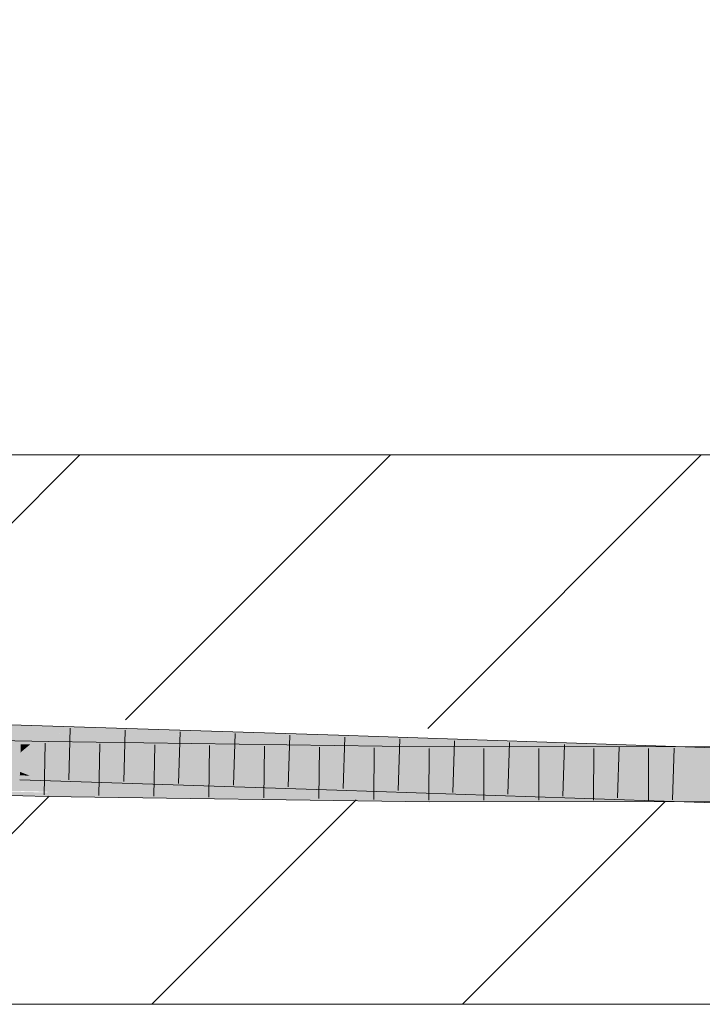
# Model space of a CAD drawing. Extents: x -620 to 3480, y 62 to 1107.
# Tile 176 of 256: x 225.82 to 228.93, y 737.57 to 742.05. Entities that reach past the tile are written whole.
import ezdxf
from ezdxf.lldxf.tags import DXFTag

# ---------------------------------------------------------------- set-up
doc = ezdxf.new("R2010")
doc.units = 0
doc.layers.get('0').update_dxf_attribs({"lineweight": 35})
for name, color, linetype, lineweight, true_color in [('E_Detail_Beschriftung', 7, 'Continuous', 13, 0x009900), ('E_Detail_Wandschraffur', 7, 'Continuous', 5, 0xc0c0c0), ('E_Leerrohr 25-A06G9GVN8I', 7, 'Continuous', 9, 0xff8000), ('E_Leerrohr 25-Shading', 7, 'Continuous', 9, 0xff8000)]:
    doc.layers.add(name, color=color, linetype=linetype, lineweight=lineweight, true_color=true_color)
doc.layers.add('E_Detail_Linie_Text_Bem', color=7, linetype='Continuous', lineweight=13)
doc.styles.get("Standard").update_dxf_attribs({"font": 'ARIALN.TTF'})
tags = doc.linetypes.add('fein_strichliert', pattern=[4, 1, -2, 1]).pattern_tags.tags
tags[8:9] = [DXFTag(74, 4), DXFTag(75, 0), DXFTag(340, '0'), DXFTag(46, 0.0), DXFTag(50, 0.0), DXFTag(44, 0.0), DXFTag(45, 0.0)]
tags[6:7] = [DXFTag(74, 4), DXFTag(75, 0), DXFTag(340, '0'), DXFTag(46, 0.0), DXFTag(50, 0.0), DXFTag(44, 0.0), DXFTag(45, 0.0)]
tags[4:5] = [DXFTag(74, 4), DXFTag(75, 0), DXFTag(340, '0'), DXFTag(46, 0.0), DXFTag(50, 0.0), DXFTag(44, 0.0), DXFTag(45, 0.0)]

# ---------------------------------------------------------------- blocks, each defined once
blk = doc.blocks.new('Shading-A06G9GDR8I', base_point=(183.3344, 736.5506))
at = {"layer": 'E_Leerrohr 25-Shading', "color": 43, "true_color": 0xd7ab7f}
for points in [[(224.4017, 738.837), (225.8268, 738.8008), (224.402, 738.8524), (225.8272, 738.8157)], [(225.8272, 738.8157), (225.8279, 738.8373), (224.402, 738.8524), (224.4024, 738.8736)], [(224.3348, 738.7642), (225.9512, 738.7622), (224.3357, 738.8008)], [(225.8272, 738.8157), (225.8268, 738.8008), (226.3805, 738.7971)], [(225.927, 738.7975), (226.4078, 738.7962), (225.8268, 738.8008), (226.3805, 738.7971)], [(227.1865, 738.7939), (225.8279, 738.8373), (226.3805, 738.7971), (225.8272, 738.8157)], [(227.2722, 738.7912), (226.605, 738.7956), (227.2713, 738.7661), (225.927, 738.7975)], [(227.1426, 738.7691), (225.927, 738.7975), (227.2713, 738.7645), (227.271, 738.7546)], [(226.4078, 738.7962), (226.605, 738.7956), (226.3805, 738.7971)], [(227.1865, 738.7939), (226.3805, 738.7971), (226.605, 738.7956)], [(226.605, 738.7956), (227.2722, 738.7912), (227.1865, 738.7939)], [(225.9512, 738.7622), (224.3348, 738.7642), (225.9512, 738.7619), (224.5015, 738.7603)], [(224.5015, 738.7603), (225.9507, 738.7363), (225.9512, 738.7619)], [(224.8143, 738.7551), (224.5015, 738.7603), (225.9505, 738.7256)], [(225.9507, 738.7363), (224.8143, 738.7551), (225.9505, 738.7256)], [(227.6872, 738.7219), (227.6873, 738.7377), (225.9507, 738.7363), (225.9512, 738.7622)], [(227.2713, 738.7661), (227.1426, 738.7691), (227.2713, 738.7645)], [(228.7156, 738.7075), (227.8958, 738.7407), (227.271, 738.7546), (227.2713, 738.7645)], [(228.7156, 738.7075), (227.271, 738.7546), (228.3986, 738.7164)], [(228.7163, 738.7297), (228.7168, 738.7422), (227.2713, 738.7661), (227.2722, 738.7912)], [(227.8958, 738.7407), (227.2713, 738.7661), (227.2713, 738.7645)], [(228.7158, 738.7121), (228.7163, 738.7297), (227.8958, 738.7407), (227.2713, 738.7661)], [(227.4533, 738.7071), (225.9507, 738.7363), (227.1914, 738.7081), (225.9505, 738.7256)], [(227.6872, 738.7219), (225.9507, 738.7363), (227.6871, 738.7062), (227.4533, 738.7071)], [(227.6871, 738.7026), (227.4533, 738.7071), (227.1914, 738.7081)], [(227.4413, 738.7053), (227.1914, 738.7081), (227.6871, 738.701)], [(227.4533, 738.7071), (227.6871, 738.7026), (227.6871, 738.7062)], [(227.6871, 738.7062), (228.9104, 738.7277), (227.6872, 738.7219)], [(227.6871, 738.7062), (228.6454, 738.71), (228.9104, 738.7277), (228.9102, 738.7158)], [(228.3612, 738.7038), (228.6454, 738.71), (227.6871, 738.7026), (227.6871, 738.7062)], [(227.6872, 738.7219), (228.9104, 738.7277), (227.6873, 738.7377), (228.9106, 738.7388)], [(228.7158, 738.7121), (227.8958, 738.7407), (228.6133, 738.7134)], [(227.8958, 738.7407), (228.7156, 738.7075), (228.7157, 738.7096)], [(228.3612, 738.7038), (228.8179, 738.7057), (228.6454, 738.71), (228.8179, 738.7107)], [(228.8179, 738.7057), (228.3612, 738.7038), (228.8178, 738.7047)], [(228.3986, 738.7164), (228.7155, 738.7056), (228.7156, 738.7075)], [(228.7157, 738.7096), (228.7158, 738.7121), (228.6133, 738.7134)], [(228.6454, 738.71), (228.9102, 738.7111), (228.9102, 738.7158)], [(228.7156, 738.7075), (228.7155, 738.7056), (230.1421, 738.6708), (230.1418, 738.6609)], [(228.7157, 738.7096), (228.7156, 738.7075), (228.9406, 738.7017)], [(228.9406, 738.7017), (229.8521, 738.6982), (228.7157, 738.7096), (228.7158, 738.7121)], [(228.7158, 738.7121), (228.826, 738.7108), (228.7163, 738.7297), (228.8262, 738.7272)], [(228.7163, 738.7297), (228.8262, 738.7272), (228.7168, 738.7422), (228.8264, 738.7388)], [(228.9101, 738.7048), (228.9101, 738.7061), (228.8178, 738.7047), (228.8179, 738.7057)], [(229.5986, 738.7061), (228.8178, 738.7047), (229.5986, 738.7029), (228.8178, 738.7021)], [(228.8179, 738.7057), (229.5986, 738.7089), (228.8179, 738.7107), (229.5986, 738.7137)], [(228.826, 738.7108), (229.8521, 738.6982), (228.8262, 738.7272), (230.1429, 738.697)], [(228.8262, 738.7272), (230.1429, 738.697), (228.8264, 738.7388), (230.1429, 738.6974)], [(229.5986, 738.7089), (228.9101, 738.7061), (229.5986, 738.7061), (228.9101, 738.7048)], [(228.9102, 738.7111), (229.5986, 738.7137), (228.9102, 738.7158), (229.5986, 738.7308)], [(228.9102, 738.7158), (229.5986, 738.7308), (228.9104, 738.7277)], [(228.9104, 738.7277), (229.5986, 738.7308), (228.9106, 738.7388), (229.5986, 738.7395)], [(227.6871, 738.7026), (227.4413, 738.7053), (227.6871, 738.701)], [(228.8178, 738.7047), (227.6871, 738.7026), (228.8178, 738.7021), (227.6871, 738.701)], [(224.3975, 738.6236), (225.8207, 738.5875), (224.3978, 738.6401), (225.8207, 738.5887)], [(224.3978, 738.6401), (225.8207, 738.5887), (224.3981, 738.6543), (225.8213, 738.6086)], [(224.3981, 738.6543), (225.8213, 738.6086), (224.3982, 738.6602), (225.8216, 738.6207)], [(225.8216, 738.6207), (225.8217, 738.6241), (224.3982, 738.6602)], [(225.8213, 738.6086), (225.8668, 738.6068), (225.8216, 738.6207), (225.8316, 738.6203)], [(225.8316, 738.6203), (225.8217, 738.6241), (225.8216, 738.6207)], [(227.2649, 738.5691), (227.2651, 738.576), (225.8316, 738.6203), (225.8217, 738.6241)], [(227.2651, 738.576), (227.2652, 738.5779), (225.8217, 738.6241)], [(225.8316, 738.6203), (225.8668, 738.6068), (227.2649, 738.5691), (227.2643, 738.5509)], [(224.3304, 738.5875), (224.4515, 738.5823), (225.9471, 738.5489), (225.9471, 738.5452)], [(224.4515, 738.5823), (225.1371, 738.553), (225.9471, 738.5452), (225.9469, 738.5339)], [(225.8207, 738.5887), (225.9262, 738.5841), (225.8213, 738.6086), (225.8668, 738.6068)], [(225.8207, 738.5875), (225.9262, 738.5841), (225.8207, 738.5887)], [(225.8668, 738.6068), (225.9262, 738.5841), (227.2643, 738.5509), (227.2639, 738.5413)], [(227.2649, 738.5691), (227.5789, 738.5571), (227.2651, 738.576), (227.3291, 738.5737)], [(227.3291, 738.5737), (227.2652, 738.5779), (227.2651, 738.576)], [(228.7096, 738.5244), (228.7098, 738.5283), (227.3291, 738.5737), (227.2652, 738.5779)], [(228.7098, 738.5283), (228.7098, 738.5289), (227.2652, 738.5779)], [(227.3291, 738.5737), (227.5789, 738.5571), (228.7096, 738.5244), (228.7093, 738.514)], [(224.4024, 738.5704), (224.4311, 738.5635), (225.9468, 738.5302), (225.9466, 738.5177)], [(224.4311, 738.5635), (224.5015, 738.5468), (225.9466, 738.5177), (225.9465, 738.5123)], [(225.9466, 738.5177), (227.1906, 738.4947), (225.9468, 738.5302), (226.5817, 738.5212)], [(225.9468, 738.5302), (226.5817, 738.5212), (225.9469, 738.5339), (226.4163, 738.5284)], [(225.9469, 738.5341), (226.3919, 738.5295), (225.9471, 738.5452), (226.0686, 738.5436)], [(225.9469, 738.5339), (226.4163, 738.5284), (225.9469, 738.5341), (226.3919, 738.5295)], [(226.0686, 738.5436), (225.9471, 738.5489), (225.9471, 738.5452)], [(227.686, 738.5224), (227.686, 738.5243), (226.0686, 738.5436), (225.9471, 738.5489)], [(226.3919, 738.5295), (227.686, 738.5159), (226.0686, 738.5436), (227.686, 738.5224)], [(227.6859, 738.5134), (227.686, 738.5159), (226.4163, 738.5284), (226.3919, 738.5295)], [(226.4163, 738.5284), (226.5817, 738.5212), (227.6859, 738.5134), (227.6859, 738.5055)], [(227.2639, 738.5413), (228.3955, 738.503), (227.2643, 738.5509)], [(227.2643, 738.5509), (228.3955, 738.503), (227.2649, 738.5691), (227.5789, 738.5571)], [(227.5789, 738.5571), (228.3955, 738.503), (228.7093, 738.514), (228.7086, 738.4924)], [(228.7096, 738.5244), (230.1368, 738.4779), (228.7098, 738.5283), (230.1369, 738.4838)], [(228.7098, 738.5283), (228.8231, 738.5248), (228.7098, 738.5289), (228.8231, 738.5254)], [(225.9465, 738.5123), (227.1906, 738.4947), (225.9466, 738.5177)], [(226.5817, 738.5212), (227.1906, 738.4947), (227.6859, 738.5055), (227.6858, 738.4877)], [(228.8146, 738.5101), (227.6859, 738.5055), (228.8142, 738.4888), (227.6858, 738.4877)], [(227.686, 738.5159), (227.6859, 738.5134), (228.8148, 738.5247), (228.8148, 738.5245)], [(228.8148, 738.5245), (227.6859, 738.5134), (228.8148, 738.5207)], [(228.8148, 738.5207), (227.6859, 738.5134), (228.8146, 738.5101), (227.6859, 738.5055)], [(227.686, 738.5161), (227.686, 738.5159), (228.8148, 738.5254), (228.8148, 738.5247)], [(227.686, 738.5161), (228.8148, 738.5254), (227.686, 738.5224), (228.1296, 738.5247)], [(228.1296, 738.5247), (227.686, 738.5243), (227.686, 738.5224)], [(228.7086, 738.4924), (230.1359, 738.4476), (228.7093, 738.514), (230.1364, 738.4641)], [(228.7093, 738.514), (230.1364, 738.4641), (228.7096, 738.5244), (230.1368, 738.4779)], [(228.907, 738.5104), (228.8146, 738.5101), (228.9066, 738.4888), (228.8142, 738.4888)], [(228.9071, 738.5213), (228.8148, 738.5207), (228.907, 738.5104), (228.8146, 738.5101)], [(228.8148, 738.5245), (228.9072, 738.5255), (228.8148, 738.5247)], [(228.9071, 738.5213), (228.9072, 738.5255), (228.8148, 738.5207), (228.8148, 738.5245)], [(228.8148, 738.5247), (228.9072, 738.5255), (228.8148, 738.5254)], [(228.8231, 738.5248), (230.1369, 738.4838), (228.8231, 738.5254), (230.1369, 738.4842)], [(228.9066, 738.4888), (229.5989, 738.4895), (228.907, 738.5104), (229.5989, 738.5132)], [(228.907, 738.5104), (229.5989, 738.5132), (228.9071, 738.5213), (229.5989, 738.5257)], [(228.9072, 738.5255), (228.9071, 738.5213), (229.5989, 738.5261), (229.5989, 738.5257)]]:
    blk.add_solid(points, dxfattribs=at)
at = {"layer": 'E_Leerrohr 25-Shading', "color": 31, "true_color": 0xfabd7f}
for points in [[(224.4009, 738.7973), (224.4002, 738.7629), (225.8267, 738.7979), (225.8253, 738.7498)], [(225.8267, 738.7979), (225.8268, 738.8008), (224.4009, 738.7973), (224.4017, 738.837)], [(225.8267, 738.7979), (225.8253, 738.7498), (225.927, 738.7975), (225.8686, 738.7492)], [(225.927, 738.7975), (225.8268, 738.8008), (225.8267, 738.7979)], [(225.927, 738.7975), (225.8686, 738.7492), (227.271, 738.7546), (227.2702, 738.7316)], [(225.8253, 738.7498), (224.4002, 738.7629), (225.8245, 738.7207), (224.3999, 738.7486)], [(224.5015, 738.7603), (224.4319, 738.7255), (225.9505, 738.7256), (225.9502, 738.7126)], [(228.3986, 738.7164), (227.271, 738.7546), (227.2702, 738.7316)], [(225.8217, 738.6241), (225.8243, 738.7124), (224.3982, 738.6602), (224.3999, 738.7486)], [(224.3999, 738.7486), (225.8243, 738.7124), (225.8245, 738.7207)], [(225.9497, 738.6823), (224.4037, 738.7114), (225.9495, 738.6732), (224.4036, 738.7113)], [(225.9502, 738.7126), (224.4319, 738.7255), (225.9497, 738.6823), (224.4037, 738.7114)], [(227.2652, 738.5779), (227.2681, 738.6663), (225.8217, 738.6241), (225.8243, 738.7124)], [(225.8245, 738.7207), (225.8243, 738.7124), (225.834, 738.7205)], [(227.2688, 738.6876), (225.834, 738.7205), (227.2682, 738.671), (225.8243, 738.7124)], [(225.8243, 738.7124), (227.2681, 738.6663), (227.2682, 738.671)], [(225.8686, 738.7492), (225.8253, 738.7498), (225.834, 738.7205), (225.8245, 738.7207)], [(227.2702, 738.7316), (225.8686, 738.7492), (227.2688, 738.6876), (225.834, 738.7205)], [(225.9502, 738.7126), (225.9497, 738.6823), (227.1914, 738.7081), (226.5829, 738.6734)], [(227.1914, 738.7081), (225.9505, 738.7256), (225.9502, 738.7126)], [(227.1914, 738.7081), (226.5829, 738.6734), (227.6871, 738.701), (227.6868, 738.658)], [(227.2702, 738.7316), (227.2688, 738.6876), (228.3986, 738.7164), (227.5818, 738.6802)], [(228.3986, 738.7164), (227.5818, 738.6802), (228.7155, 738.7056), (228.7138, 738.6532)], [(228.7155, 738.7056), (228.7138, 738.6532), (228.8258, 738.7018), (228.8251, 738.6507)], [(230.1417, 738.6565), (230.1418, 738.6609), (228.7155, 738.7056)], [(225.9471, 738.5489), (225.9488, 738.6373), (224.3304, 738.5875), (224.3326, 738.6758)], [(225.9488, 738.6373), (225.949, 738.6462), (224.3326, 738.6758), (224.5941, 738.6754)], [(224.5941, 738.6754), (225.9495, 738.6732), (224.3884, 738.7037), (225.1393, 738.6932)], [(225.949, 738.6462), (225.9495, 738.6732), (224.5941, 738.6754)], [(226.3934, 738.6626), (225.9495, 738.6728), (226.0702, 738.6442), (225.949, 738.6462)], [(226.5829, 738.6734), (225.9497, 738.6823), (226.4178, 738.664), (225.9495, 738.6732)], [(226.4178, 738.664), (225.9495, 738.6732), (226.3934, 738.6626), (225.9495, 738.6728)], [(227.6867, 738.6328), (226.3934, 738.6626), (227.6866, 738.6172), (226.0702, 738.6442)], [(227.6867, 738.6389), (226.4178, 738.664), (227.6867, 738.6328), (226.3934, 738.6626)], [(227.6868, 738.658), (226.5829, 738.6734), (227.6867, 738.6389), (226.4178, 738.664)], [(228.7098, 738.5289), (228.7127, 738.6172), (227.2652, 738.5779), (227.2681, 738.6663)], [(227.2682, 738.671), (227.2681, 738.6663), (227.3321, 738.6691)], [(228.713, 738.6282), (227.3321, 738.6691), (228.7127, 738.6187), (227.2681, 738.6663)], [(227.2681, 738.6663), (228.7127, 738.6172), (228.7127, 738.6187)], [(227.5818, 738.6802), (227.2688, 738.6876), (227.3321, 738.6691), (227.2682, 738.671)], [(228.7138, 738.6532), (227.5818, 738.6802), (228.713, 738.6282), (227.3321, 738.6691)], [(227.6868, 738.658), (228.8178, 738.7021), (227.6871, 738.701)], [(228.8178, 738.7021), (227.6868, 738.658), (228.91, 738.6984), (228.9092, 738.6501)], [(228.8178, 738.7021), (229.5987, 738.67), (228.8259, 738.7021), (229.5987, 738.6727)], [(228.8251, 738.6507), (230.1407, 738.621), (228.8258, 738.7018), (230.1417, 738.6565)], [(229.5987, 738.6727), (229.5986, 738.7029), (228.8259, 738.7021)], [(228.9092, 738.6501), (229.5987, 738.6457), (228.91, 738.6984), (229.5987, 738.67)], [(227.686, 738.5243), (227.6866, 738.6127), (225.9471, 738.5489), (225.9488, 738.6373)], [(225.949, 738.6462), (225.9488, 738.6373), (226.0702, 738.6442)], [(226.0702, 738.6442), (225.9488, 738.6373), (227.6866, 738.6172), (227.6866, 738.6127)], [(228.8163, 738.6138), (227.6867, 738.6324), (228.1305, 738.6131), (227.6866, 738.6172)], [(227.6866, 738.6172), (227.6866, 738.6127), (228.1305, 738.6131)], [(228.8169, 738.6507), (227.6868, 738.658), (228.8165, 738.6251), (227.6867, 738.6389)], [(227.6867, 738.6328), (228.8163, 738.6153), (227.6867, 738.6389), (228.8165, 738.6251)], [(228.9086, 738.6138), (227.6867, 738.6328), (228.8163, 738.6138), (227.6867, 738.6324)], [(230.1369, 738.4842), (230.1394, 738.5725), (228.7098, 738.5289), (228.7127, 738.6172)], [(230.1398, 738.5876), (228.713, 738.6282), (230.1394, 738.5735), (228.7127, 738.6187)], [(228.8245, 738.6152), (228.7127, 738.6187), (228.8245, 738.6138), (228.7127, 738.6172)], [(228.7138, 738.6532), (228.713, 738.6282), (230.1407, 738.621), (230.1398, 738.5876)], [(228.8163, 738.6153), (228.9086, 738.6138), (228.8165, 738.6251), (228.9088, 738.624)], [(228.9088, 738.624), (228.9092, 738.6501), (228.8165, 738.6251), (228.8169, 738.6507)], [(228.9086, 738.6138), (229.5987, 738.6155), (228.9088, 738.624)], [(229.5987, 738.6457), (228.9092, 738.6501), (229.5987, 738.6155), (228.9088, 738.624)], [(228.1305, 738.6131), (227.6866, 738.6127), (228.1296, 738.5247), (227.686, 738.5243)], [(228.8163, 738.6138), (228.1305, 738.6131), (228.8148, 738.5254), (228.1296, 738.5247)], [(228.8148, 738.5254), (228.9072, 738.5255), (228.8163, 738.6138), (228.9086, 738.6138)], [(228.9086, 738.6125), (228.8245, 738.6152), (228.8245, 738.6138)], [(230.1394, 738.5725), (230.1394, 738.5735), (228.8245, 738.6138), (228.9086, 738.6125)], [(228.9086, 738.6122), (228.9072, 738.5255), (229.5988, 738.6009), (229.5989, 738.5261)], [(229.5987, 738.6155), (228.9086, 738.6138), (229.5987, 738.6145)], [(228.9086, 738.6138), (229.5988, 738.6031), (229.5987, 738.6145)], [(229.5988, 738.6031), (228.9086, 738.6138), (229.5988, 738.6009), (228.9086, 738.6122)]]:
    blk.add_solid(points, dxfattribs=at)
blk = doc.blocks.new('Referenz-A06G9GVP8I')
at = {"layer": 'E_Detail_Linie_Text_Bem', "linetype": 'Continuous', "ltscale": 0.13}
for p, q in [((201.4698, 740.0663), (261.4478, 740.0663)), ((261.4478, 737.5663), (213.4698, 737.5663))]:
    blk.add_line(p, q, dxfattribs=at)
at = {"layer": 'E_Detail_Wandschraffur', "linetype": 'ByBlock', "ltscale": 0.13}
for p, q in [((224.9161, 738.8884), (226.094, 740.0663)), ((227.6784, 738.8223), (228.9225, 740.0663)), ((226.4225, 737.5663), (227.3525, 738.4964))]:
    blk.add_line(p, q, dxfattribs=at)
at = {"layer": 'E_Detail_Wandschraffur', "linetype": 'fein_strichliert', "ltscale": 0.13}
for p, q in [((226.3026, 738.8607), (227.5082, 740.0663)), ((225.0082, 737.5663), (225.9555, 738.5136)), ((227.8367, 737.5663), (228.7593, 738.489))]:
    blk.add_line(p, q, dxfattribs=at)
at = {"layer": 'E_Leerrohr 25-A06G9GVN8I', "linetype": 'Continuous', "ltscale": 0.13}
for p, q in [((225.8278, 738.8374), (224.4024, 738.8736)), ((225.9512, 738.7622), (224.3357, 738.8008)), ((227.2722, 738.7912), (225.8278, 738.8374)), ((226.0511, 738.8227), (226.0442, 738.5878)), ((226.301, 738.8147), (226.294, 738.5798)), ((226.551, 738.8068), (226.5437, 738.5719)), ((226.8009, 738.7988), (226.7935, 738.5639)), ((225.9359, 738.7551), (225.9314, 738.5201)), ((227.6873, 738.7377), (225.9512, 738.7622)), ((226.1856, 738.7514), (226.1816, 738.5164)), ((227.0509, 738.7908), (227.0433, 738.5559)), ((228.7167, 738.7422), (227.2722, 738.7912)), ((227.3008, 738.7827), (227.2931, 738.5479)), ((227.5507, 738.7743), (227.543, 738.5394)), ((227.8005, 738.7658), (227.7928, 738.5309)), ((228.0504, 738.7573), (228.0427, 738.5224)), ((226.4354, 738.7479), (226.4318, 738.5129)), ((226.6852, 738.7443), (226.682, 738.5094)), ((226.9349, 738.7408), (226.9322, 738.5058)), ((227.1847, 738.7373), (227.1824, 738.5023)), ((227.4344, 738.7337), (227.4325, 738.4987)), ((227.6842, 738.7302), (227.6827, 738.4952)), ((229.5986, 738.7395), (227.6873, 738.7377)), ((227.9341, 738.7304), (227.9329, 738.4954)), ((228.184, 738.7306), (228.183, 738.4956)), ((228.3002, 738.7488), (228.2926, 738.514)), ((228.4338, 738.7309), (228.4331, 738.4959)), ((228.5501, 738.7404), (228.5424, 738.5055)), ((228.6837, 738.7311), (228.6832, 738.4961)), ((230.1429, 738.6975), (228.7167, 738.7422)), ((228.7999, 738.7321), (228.7923, 738.4972)), ((227.2639, 738.5413), (225.8207, 738.5875)), ((225.9465, 738.5123), (224.3295, 738.5509)), ((228.7086, 738.4923), (227.2639, 738.5413)), ((227.6858, 738.4877), (225.9465, 738.5123)), ((229.5989, 738.4895), (227.6858, 738.4877)), ((230.1359, 738.4476), (228.7086, 738.4923))]:
    blk.add_line(p, q, dxfattribs=at)
at = {"layer": 'E_Detail_Beschriftung', "linetype": 'Continuous', "ltscale": 0.13, "insert": (218.0092, 741.9271), "char_height": 1.4, "attachment_point": 1}
blk.add_mtext('{\\fArial Narrow;Rohdecke}', dxfattribs=at)

msp = doc.modelspace()

# ---------------------------------------------------------------- block references
at = {"color": 8, "lineweight": 25, "ltscale": 0.25, "true_color": 0x808080}
msp.add_blockref('Referenz-A06G9GVP8I', (0, 0), dxfattribs=at)
msp.add_blockref('Shading-A06G9GDR8I', (183.3344, 736.5506))

doc.saveas('drawing.dxf')
